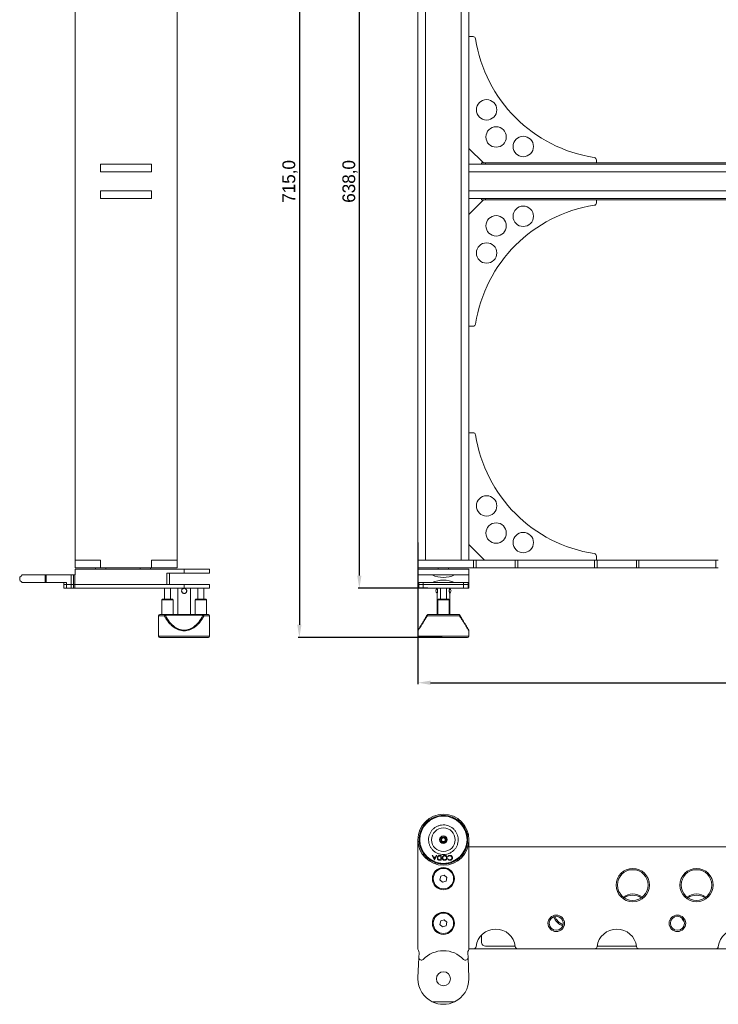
# Model space of a CAD drawing. Header units: millimetres. Extents: x -1824 to 791, y 646 to 1974.
# Tile 1 of 13: x -1824 to -1276, y 646 to 1418. Entities that reach past the tile are written whole.
import ezdxf

# ---------------------------------------------------------------- set-up
doc = ezdxf.new("R2010")
doc.units = ezdxf.units.MM
doc.header["$PDSIZE"] = -1
doc.dimstyles.new('ISO-25', dxfattribs={"dimtxt": 2.5, "dimasz": 2.5, "dimexe": 1.25, "dimexo": 0.625, "dimtad": 1, "dimtxsty": 'Standard', "dimcen": 2.5, "dimadec": 0, "dimazin": 0, "dimtfac": 1, "dimtmove": 0, "dimatfit": 3, "dimfxl": 0, "dimarcsym": 0})

# ---------------------------------------------------------------- blocks, each defined once
blk = doc.blocks.new('*D1')
at = {"color": 0, "lineweight": -2}
for p, q in [((-724.36, 1013.18), (-724.36, 897.56)), ((-1511.36, 1008.56), (-1511.36, 897.56)), ((-1501.36, 898.56), (-734.36, 898.56))]:
    blk.add_line(p, q, dxfattribs=at)
at = {"color": 0}
for points in [[(-1501.36, 900.23), (-1501.36, 896.89), (-1511.36, 898.56)], [(-734.36, 900.23), (-734.36, 896.89), (-724.36, 898.56)]]:
    blk.add_solid(points, dxfattribs=at)
at = {"layer": 'Defpoints', "color": 0}
for p in [(-724.36, 1014.18), (-1511.36, 1009.56), (-724.36, 898.56)]:
    blk.add_point(p, dxfattribs=at)
at = {"color": 0, "insert": (-1117.86, 905.92), "char_height": 10, "attachment_point": 5}
blk.add_mtext('787,0', dxfattribs=at)
blk = doc.blocks.new('*D2')
at = {"color": 0, "lineweight": -2}
for p, q in [((-1502.88, 1610.57), (-1558.3, 1610.57)), ((-1557.3, 982.57), (-1557.3, 1600.57)), ((-1503.5, 972.57), (-1558.3, 972.57))]:
    blk.add_line(p, q, dxfattribs=at)
at = {"color": 0}
for points in [[(-1558.96, 1600.57), (-1555.63, 1600.57), (-1557.3, 1610.57)], [(-1558.96, 982.57), (-1555.63, 982.57), (-1557.3, 972.57)]]:
    blk.add_solid(points, dxfattribs=at)
at = {"layer": 'Defpoints', "color": 0}
for p in [(-1557.3, 1610.57), (-1501.88, 1610.57), (-1502.5, 972.57)]:
    blk.add_point(p, dxfattribs=at)
at = {"color": 0, "insert": (-1564.66, 1291.57), "char_height": 10, "attachment_point": 5, "rotation": 90}
blk.add_mtext('638,0', dxfattribs=at)
blk = doc.blocks.new('*D3')
at = {"color": 0, "lineweight": -2}
for p, q in [((-1502.96, 1649.07), (-1605.33, 1649.07)), ((-1604.33, 1639.07), (-1604.33, 944.07)), ((-1492.36, 934.07), (-1605.33, 934.07))]:
    blk.add_line(p, q, dxfattribs=at)
at = {"color": 0}
for points in [[(-1606, 1639.07), (-1602.66, 1639.07), (-1604.33, 1649.07)], [(-1606, 944.07), (-1602.66, 944.07), (-1604.33, 934.07)]]:
    blk.add_solid(points, dxfattribs=at)
at = {"layer": 'Defpoints', "color": 0}
for p in [(-1501.96, 1649.07), (-1604.33, 934.07), (-1491.36, 934.07)]:
    blk.add_point(p, dxfattribs=at)
at = {"color": 0, "insert": (-1611.69, 1291.57), "char_height": 10, "attachment_point": 5, "rotation": 90}
blk.add_mtext('715,0', dxfattribs=at)

msp = doc.modelspace()

# ---------------------------------------------------------------- linework, layer by layer
at = {"linetype": 'Continuous', "lineweight": 15}
for p, q in [((-1780.19, 1588.57), (-1780.19, 994.57)), ((-1700.19, 994.57), (-1700.19, 1588.57)), ((-1511.36, 1588.57), (-1511.36, 994.57)), ((-1505.36, 1588.57), (-1505.36, 994.57)), ((-1477.36, 1588.57), (-1477.36, 994.57)), ((-1471.36, 1588.57), (-1471.36, 994.57)), ((-1471.36, 1405.07), (-1468.09, 1405.07)), ((-1460.05, 1306.07), (-1471.36, 1317.39)), ((-1760.19, 1305.07), (-1760.19, 1299.07)), ((-1720.19, 1305.07), (-1760.19, 1305.07)), ((-1720.19, 1299.07), (-1720.19, 1305.07)), ((-1471.36, 1299.07), (-1471.36, 1305.07)), ((-764.36, 1305.07), (-1471.36, 1305.07)), ((-1461.36, 1305.07), (-1461.36, 1306.07)), ((-1458.36, 1306.07), (-1461.36, 1306.07)), ((-1458.36, 1305.07), (-1458.36, 1306.07)), ((-777.36, 1306.07), (-1458.36, 1306.07)), ((-1371.36, 1308.34), (-1371.36, 1306.07)), ((-1720.19, 1299.07), (-1760.19, 1299.07)), ((-764.36, 1299.07), (-1471.36, 1299.07)), ((-1760.19, 1284.07), (-1720.19, 1284.07)), ((-1760.19, 1278.07), (-1760.19, 1284.07)), ((-1720.19, 1284.07), (-1720.19, 1278.07)), ((-1471.36, 1284.07), (-1471.36, 1278.07)), ((-1471.36, 1284.07), (-764.36, 1284.07)), ((-1720.19, 1278.07), (-1760.19, 1278.07)), ((-1471.36, 1278.07), (-764.36, 1278.07)), ((-1460.05, 1277.07), (-1471.36, 1265.76)), ((-1461.36, 1277.07), (-1461.36, 1278.07)), ((-1458.36, 1277.07), (-1461.36, 1277.07)), ((-1458.36, 1277.07), (-1458.36, 1278.07)), ((-777.36, 1277.07), (-1458.36, 1277.07)), ((-1371.36, 1274.81), (-1371.36, 1277.07)), ((-1471.36, 1178.07), (-1468.09, 1178.07)), ((-1471.36, 1094.57), (-1468.09, 1094.57)), ((-1459.05, 994.57), (-1471.36, 1006.89)), ((-1371.36, 997.84), (-1371.36, 994.57)), ((-1780.19, 988.57), (-1780.19, 994.57)), ((-1760.19, 994.57), (-1780.19, 994.57)), ((-1760.19, 988.57), (-1780.19, 988.57)), ((-1764.19, 988.57), (-1764.19, 987.57)), ((-1760.19, 988.57), (-1760.19, 994.57)), ((-1760.19, 988.57), (-1720.19, 988.57)), ((-1756.19, 987.57), (-1756.19, 988.57)), ((-1729.19, 988.57), (-1729.19, 987.57)), ((-1721.19, 987.57), (-1721.19, 988.57)), ((-1720.19, 988.57), (-1720.19, 994.57)), ((-1700.19, 994.57), (-1720.19, 994.57)), ((-1700.19, 988.57), (-1720.19, 988.57)), ((-1700.19, 988.57), (-1700.19, 994.57)), ((-1511.36, 988.57), (-1511.36, 994.57)), ((-1467.74, 994.57), (-1511.36, 994.57)), ((-1505.36, 994.57), (-1511.36, 994.57)), ((-1467.74, 988.57), (-1511.36, 988.57)), ((-1495.36, 988.57), (-1495.36, 987.57)), ((-1487.36, 987.57), (-1487.36, 988.57)), ((-1471.36, 994.57), (-1477.36, 994.57)), ((-1467.74, 988.57), (-1467.74, 994.57)), ((-1465.76, 994.57), (-1467.74, 994.57)), ((-1465.76, 988.57), (-1467.74, 988.57)), ((-1465.76, 988.57), (-1465.76, 994.57)), ((-1434.96, 994.57), (-1465.76, 994.57)), ((-1434.96, 988.57), (-1465.76, 988.57)), ((-1434.96, 988.57), (-1434.96, 994.57)), ((-1432.97, 994.57), (-1434.96, 994.57)), ((-1432.97, 988.57), (-1434.96, 988.57)), ((-1432.97, 988.57), (-1432.97, 994.57)), ((-1372.74, 994.57), (-1432.97, 994.57)), ((-1372.74, 988.57), (-1432.97, 988.57)), ((-1372.74, 988.57), (-1372.74, 994.57)), ((-1370.76, 994.57), (-1372.74, 994.57)), ((-1370.76, 988.57), (-1372.74, 988.57)), ((-1370.76, 988.57), (-1370.76, 994.57)), ((-1339.96, 994.57), (-1370.76, 994.57)), ((-1339.96, 988.57), (-1370.76, 988.57)), ((-1339.96, 988.57), (-1339.96, 994.57)), ((-1337.97, 994.57), (-1339.96, 994.57)), ((-1337.97, 988.57), (-1339.96, 988.57)), ((-1337.97, 988.57), (-1337.97, 994.57)), ((-1277.74, 994.57), (-1337.97, 994.57)), ((-1277.74, 988.57), (-1337.97, 988.57)), ((-1277.74, 988.57), (-1277.74, 994.57)), ((-1275.76, 994.57), (-1277.74, 994.57)), ((-1275.76, 988.57), (-1277.74, 988.57)), ((-1823.69, 981.07), (-1823.69, 979.07)), ((-1803.69, 983.07), (-1821.69, 983.07)), ((-1802.82, 983.07), (-1803.69, 983.07)), ((-1803.69, 977.07), (-1803.69, 983.07)), ((-1802.82, 977.07), (-1802.82, 983.07)), ((-1783.32, 983.07), (-1802.82, 983.07)), ((-1783.32, 983.07), (-1783.32, 975.57)), ((-1781.5, 983.07), (-1783.32, 983.07)), ((-1781.5, 983.07), (-1781.5, 975.57)), ((-1780.37, 983.07), (-1781.5, 983.07)), ((-1780.37, 983.07), (-1780.37, 975.57)), ((-1780.19, 983.07), (-1780.37, 983.07)), ((-1780.19, 987.57), (-1780.19, 983.07)), ((-1694.69, 987.57), (-1780.19, 987.57)), ((-1708.19, 984.57), (-1694.69, 984.57)), ((-1708.19, 975.57), (-1708.19, 984.57)), ((-1706.19, 975.57), (-1706.19, 984.57)), ((-1694.69, 984.57), (-1694.69, 987.57)), ((-1674.69, 987.57), (-1694.69, 987.57)), ((-1694.69, 984.57), (-1674.69, 984.57)), ((-1674.69, 984.57), (-1674.69, 987.57)), ((-1471.36, 987.57), (-1511.36, 987.57)), ((-1511.36, 983.07), (-1511.36, 987.57)), ((-1511.36, 983.07), (-1511.36, 977.07)), ((-1500.08, 983.07), (-1511.36, 983.07)), ((-1500.08, 983.07), (-1482.64, 983.07)), ((-1471.36, 983.07), (-1482.64, 983.07)), ((-1471.36, 987.57), (-1471.36, 983.07)), ((-1471.36, 977.07), (-1471.36, 983.07)), ((-1821.69, 977.07), (-1803.69, 977.07)), ((-1803.69, 977.07), (-1802.82, 977.07)), ((-1786.96, 977.07), (-1802.82, 977.07)), ((-1789.05, 977.07), (-1789.05, 975.57)), ((-1789.05, 975.57), (-1789.05, 972.57)), ((-1789.05, 975.57), (-1786.96, 975.57)), ((-1786.96, 975.57), (-1786.96, 977.07)), ((-1786.96, 972.57), (-1786.96, 975.57)), ((-1786.96, 975.57), (-1783.32, 975.57)), ((-1783.32, 972.57), (-1783.32, 975.57)), ((-1783.32, 975.57), (-1781.5, 975.57)), ((-1781.5, 975.57), (-1781.5, 972.57)), ((-1780.37, 975.57), (-1781.5, 975.57)), ((-1780.37, 975.57), (-1780.37, 972.57)), ((-1780.37, 975.57), (-1694.69, 975.57)), ((-1780.37, 975.57), (-1708.19, 975.57)), ((-1694.69, 975.57), (-1694.69, 972.57)), ((-1694.69, 975.57), (-1674.69, 975.57)), ((-1674.69, 972.57), (-1674.69, 975.57)), ((-1511.36, 977.07), (-1500.08, 977.07)), ((-1511.36, 975.57), (-1511.36, 977.07)), ((-1511.36, 972.57), (-1511.36, 975.57)), ((-1511.01, 975.57), (-1511.36, 975.57)), ((-1511.01, 975.57), (-1511.01, 977.07)), ((-1511.01, 972.57), (-1511.01, 975.57)), ((-1511.01, 975.57), (-1510.65, 975.57)), ((-1510.65, 977.07), (-1510.65, 975.57)), ((-1510.65, 975.57), (-1510.65, 972.57)), ((-1510.65, 975.57), (-1507.21, 975.57)), ((-1507.21, 975.57), (-1507.21, 977.07)), ((-1507.21, 972.57), (-1507.21, 975.57)), ((-1507.21, 975.57), (-1475.5, 975.57)), ((-1482.64, 977.07), (-1500.08, 977.07)), ((-1482.64, 977.07), (-1471.36, 977.07)), ((-1475.5, 977.07), (-1475.5, 975.57)), ((-1475.5, 975.57), (-1475.5, 972.57)), ((-1475.5, 975.57), (-1472.06, 975.57)), ((-1472.06, 975.57), (-1472.06, 977.07)), ((-1472.06, 972.57), (-1472.06, 975.57)), ((-1472.06, 975.57), (-1471.71, 975.57)), ((-1471.71, 977.07), (-1471.71, 975.57)), ((-1471.71, 975.57), (-1471.71, 972.57)), ((-1471.36, 975.57), (-1471.71, 975.57)), ((-1471.36, 977.07), (-1471.36, 975.57)), ((-1471.36, 975.57), (-1471.36, 972.57)), ((-1789.05, 972.57), (-1786.96, 972.57)), ((-1783.32, 972.57), (-1786.96, 972.57)), ((-1781.5, 972.57), (-1783.32, 972.57)), ((-1781.5, 972.57), (-1780.37, 972.57)), ((-1780.37, 972.57), (-1694.69, 972.57)), ((-1710.09, 972.57), (-1710.09, 964.07)), ((-1705.29, 964.07), (-1705.29, 972.57)), ((-1699.69, 972.57), (-1699.69, 952.07)), ((-1694.69, 972.57), (-1674.69, 972.57)), ((-1689.69, 952.07), (-1689.69, 972.57)), ((-1684.09, 972.57), (-1684.09, 964.07)), ((-1679.29, 964.07), (-1679.29, 972.57)), ((-1511.36, 972.57), (-1511.01, 972.57)), ((-1510.65, 972.57), (-1511.01, 972.57)), ((-1510.65, 972.57), (-1507.21, 972.57)), ((-1475.5, 972.57), (-1507.21, 972.57)), ((-1496.36, 972.57), (-1496.36, 972.55)), ((-1496.36, 968.57), (-1496.36, 952.07)), ((-1493.76, 972.57), (-1493.76, 964.07)), ((-1488.96, 964.07), (-1488.96, 972.57)), ((-1486.36, 972.55), (-1486.36, 972.57)), ((-1486.36, 952.07), (-1486.36, 968.57)), ((-1475.5, 972.57), (-1472.06, 972.57)), ((-1471.71, 972.57), (-1472.06, 972.57)), ((-1471.71, 972.57), (-1471.36, 972.57)), ((-1711.69, 964.07), (-1712.09, 963.67)), ((-1712.09, 963.67), (-1712.09, 952.07)), ((-1704.31, 963.67), (-1712.09, 963.67)), ((-1711.69, 964.07), (-1710.26, 964.07)), ((-1710.26, 964.07), (-1703.69, 964.07)), ((-1703.29, 963.67), (-1704.31, 963.67)), ((-1703.29, 963.67), (-1703.69, 964.07)), ((-1703.29, 952.07), (-1703.29, 963.67)), ((-1685.69, 964.07), (-1686.09, 963.67)), ((-1686.09, 963.67), (-1686.09, 952.07)), ((-1677.29, 963.67), (-1686.09, 963.67)), ((-1685.69, 964.07), (-1679.98, 964.07)), ((-1679.98, 964.07), (-1677.69, 964.07)), ((-1677.29, 963.67), (-1677.69, 964.07)), ((-1677.29, 952.07), (-1677.29, 963.67)), ((-1495.36, 964.07), (-1495.76, 963.67)), ((-1495.76, 963.67), (-1495.76, 952.07)), ((-1486.96, 963.67), (-1495.76, 963.67)), ((-1495.36, 964.07), (-1488.29, 964.07)), ((-1488.29, 964.07), (-1487.36, 964.07)), ((-1486.96, 963.67), (-1487.36, 964.07)), ((-1486.96, 952.07), (-1486.96, 963.67)), ((-1714.69, 951.07), (-1714.69, 935.07)), ((-1710.25, 951.07), (-1714.69, 951.07)), ((-1709.81, 951.77), (-1709.47, 951.59)), ((-1709.47, 952.07), (-1679.9, 952.07)), ((-1709.47, 951.59), (-1679.9, 951.59)), ((-1679.9, 951.59), (-1679.56, 951.77)), ((-1674.69, 951.07), (-1679.12, 951.07)), ((-1674.69, 935.07), (-1674.69, 951.07)), ((-1504.15, 951.59), (-1504.01, 951.77)), ((-1478.8, 951.07), (-1503.92, 951.07)), ((-1478.71, 951.77), (-1478.57, 951.59)), ((-1714.69, 935.07), (-1674.69, 935.07)), ((-1713.69, 934.07), (-1675.69, 934.07)), ((-1713.19, 934.07), (-1676.19, 934.07)), ((-1511.36, 939.3), (-1511.36, 935.07)), ((-1511.36, 935.07), (-1471.36, 935.07)), ((-1510.36, 934.07), (-1472.36, 934.07)), ((-1509.86, 934.07), (-1472.86, 934.07)), ((-1471.36, 935.07), (-1471.36, 939.3)), ((-1503.98, 790.95), (-1504.09, 790.86)), ((-1503.92, 791.02), (-1503.97, 790.94)), ((-1478.8, 791.02), (-1478.75, 790.94)), ((-1478.62, 790.86), (-1478.74, 790.95)), ((-1511.36, 689.77), (-1511.36, 775.39)), ((-1471.36, 775.46), (-1471.36, 689.77)), ((-1471.36, 769.96), (-764.36, 769.96)), ((-1500.1, 763.03), (-1499.7, 763.04)), ((-1498.36, 759.37), (-1500.1, 763.03)), ((-1499.7, 763.04), (-1499.12, 761.83)), ((-1499.12, 761.83), (-1497.53, 761.84)), ((-1497.7, 761.48), (-1498.95, 761.47)), ((-1498.95, 761.47), (-1498.32, 760.15)), ((-1498.27, 759.37), (-1498.36, 759.37)), ((-1498.32, 760.15), (-1497.7, 761.48)), ((-1496.56, 763.06), (-1498.27, 759.37)), ((-1497.53, 761.84), (-1496.96, 763.05)), ((-1496.96, 763.05), (-1496.56, 763.06)), ((-1494.25, 763.08), (-1493.08, 763.08)), ((-1493.43, 762.73), (-1493.86, 762.73)), ((-1493.06, 759.41), (-1493.82, 759.4)), ((-1493.67, 759.76), (-1493.41, 759.76)), ((-1493.41, 759.76), (-1493.43, 762.73)), ((-1493.08, 763.08), (-1493.06, 759.41)), ((-1487.57, 762.28), (-1487.86, 762.49)), ((-1487.85, 760.14), (-1487.56, 760.36)), ((-1493.48, 746.92), (-1494.11, 744.1)), ((-1494.11, 744.1), (-1491.99, 742.14)), ((-1490.72, 747.78), (-1493.48, 746.92)), ((-1491.99, 742.14), (-1489.24, 743)), ((-1488.6, 745.82), (-1490.72, 747.78)), ((-1489.24, 743), (-1488.6, 745.82)), ((-1493.48, 711.92), (-1494.11, 709.1)), ((-1490.72, 712.78), (-1493.48, 711.92)), ((-1488.6, 710.82), (-1490.72, 712.78)), ((-1489.24, 708), (-1488.6, 710.82)), ((-1494.11, 709.1), (-1491.99, 707.14)), ((-1491.99, 707.14), (-1489.24, 708)), ((-1461.36, 694.96), (-1461.36, 700.88)), ((-1467.74, 689.96), (-1471.36, 689.96)), ((-1432.97, 689.96), (-1467.74, 689.96)), ((-1434.99, 691.96), (-1458.36, 691.96)), ((-1372.74, 689.96), (-1432.97, 689.96)), ((-1337.97, 689.96), (-1372.74, 689.96)), ((-1339.99, 691.96), (-1370.73, 691.96)), ((-1277.74, 689.96), (-1337.97, 689.96)), ((-1242.97, 689.96), (-1277.74, 689.96)), ((-1510.65, 683.19), (-1511.34, 667.33)), ((-1510.49, 686.83), (-1510.65, 683.19)), ((-1472.06, 683.19), (-1472.22, 686.83)), ((-1471.38, 667.33), (-1472.06, 683.19)), ((-1511.36, 666.46), (-1511.36, 667.33)), ((-1511.36, 667.33), (-1511.34, 667.33)), ((-1471.38, 667.33), (-1471.36, 667.33)), ((-1471.36, 667.33), (-1471.36, 666.46)), ((-1500.08, 648.46), (-1482.64, 648.46))]:
    msp.add_line(p, q, dxfattribs=at)
at = {"linetype": 'Continuous', "lineweight": 15, "flags": 128}
for points in [[(-1823.69, 981.07), (-1823.56, 981.2), (-1823.18, 981.58), (-1822.55, 982.21), (-1821.69, 983.07)], [(-1821.69, 977.07), (-1822.55, 977.94), (-1823.18, 978.57), (-1823.56, 978.95), (-1823.69, 979.07)]]:
    msp.add_lwpolyline(points, dxfattribs=at)
at = {"linetype": 'Continuous', "lineweight": 15}
for centre, radius in [((-1457.48, 1347.7), 8), ((-1450.02, 1326.41), 8), ((-1428.73, 1318.95), 8), ((-1428.73, 1264.2), 8), ((-1450.02, 1256.74), 8), ((-1457.48, 1235.45), 8), ((-1457.48, 1037.2), 8), ((-1450.02, 1015.91), 8), ((-1428.73, 1008.45), 8), ((-1491.36, 775.46), 20), ((-1491.36, 775.46), 18.5), ((-1491.36, 775.46), 9.24), ((-1491.36, 775.46), 3), ((-1491.36, 775.46), 2.25), ((-1491.36, 775.46), 1.9), ((-1491.36, 775.46), 1.4), ((-1491.36, 744.96), 8.68), ((-1491.36, 744.96), 8), ((-1342.86, 739.96), 13.04), ((-1342.86, 739.96), 12.04), ((-1292.86, 739.96), 13.04), ((-1292.86, 739.96), 12.04), ((-1491.36, 709.96), 8.68), ((-1491.36, 709.96), 8), ((-1402.86, 709.96), 6.5), ((-1402.86, 709.96), 5.5), ((-1307.86, 709.96), 6.5), ((-1307.86, 709.96), 5.5), ((-1491.36, 666.46), 5.5)]:
    msp.add_circle(centre, radius, dxfattribs=at)
for centre, radius, start, end in [((-1468.09, 1403.07), 2, 8.69861, 90), ((-1356.25, 1420.19), 111.14, 188.69861, 261.30139), ((-1373.36, 1308.34), 2, 360, 81.30139), ((-1373.36, 1274.81), 2, 278.69861, 0), ((-1356.25, 1162.96), 111.14, 98.69861, 171.30139), ((-1468.09, 1180.07), 2, 270, 351.30139), ((-1468.09, 1092.57), 2, 8.69861, 90), ((-1356.25, 1109.69), 111.14, 188.69861, 261.30139), ((-1373.36, 997.84), 2, 360, 81.30139), ((-1491.36, 1001.07), 20, 244.15807, 295.84193), ((-1491.36, 959.07), 20, 64.15807, 115.84193), ((-1495.34, 970.57), 2, 118.0334, 180), ((-1495.34, 970.57), 2, 180, 241.87041), ((-1487.4, 970.57), 2, 298.60568, 61.36299), ((-1713.69, 951.07), 1, 90, 180), ((-1675.69, 951.07), 1, 0, 90), ((-1713.69, 935.07), 1, 180, 270), ((-1675.69, 935.07), 1, 270, 0), ((-1510.36, 935.07), 1, 180, 270), ((-1472.36, 935.07), 1, 270, 0), ((-1342.86, 719.96), 13, 54.62541, 125.37459), ((-1342.86, 719.96), 12.04, 56.14549, 123.85451), ((-1292.86, 719.96), 13, 54.62541, 125.37459), ((-1292.86, 719.96), 12.04, 56.14549, 123.85451), ((-1392.86, 719.96), 13, 202.11372, 247.88628), ((-1392.86, 719.96), 12.04, 202.5387, 247.4613), ((-1292.86, 719.96), 13, 205.33758, 222.04255), ((-1450.36, 689.96), 15.5, 6.56243, 173.43757), ((-1355.36, 689.96), 15.5, 6.56243, 173.43757), ((-1260.36, 689.96), 15.5, 6.56243, 173.43757), ((-1458.36, 694.96), 3, 180, 270), ((-1509.36, 689.77), 2, 180, 214.25149), ((-1513.49, 686.96), 3, 357.51763, 34.25149), ((-1491.36, 666.46), 22, 43.89199, 136.10801), ((-1469.23, 686.96), 3, 145.74851, 182.48237), ((-1473.36, 689.77), 2, 325.74851, 0), ((-1467.74, 691.96), 2, 270, 353.43757), ((-1432.97, 691.96), 2, 186.56243, 270), ((-1372.74, 691.96), 2, 270, 353.43757), ((-1337.97, 691.96), 2, 186.56243, 270), ((-1277.74, 691.96), 2, 270, 353.43757), ((-1508.65, 683.1), 2, 177.51763, 316.10801), ((-1474.06, 683.1), 2, 223.89199, 2.48237), ((-1491.36, 666.46), 20, 180, 244.15807), ((-1491.36, 666.46), 20, 295.84193, 0), ((-1491.36, 666.46), 20, 244.15807, 295.84193)]:
    msp.add_arc(centre, radius, start, end, dxfattribs=at)
for points, knots in [([(-1694.69, 968.57), (-1694.9, 968.59), (-1695.33, 968.64), (-1695.91, 968.95), (-1696.37, 969.43), (-1696.66, 970.05), (-1696.72, 970.72), (-1696.56, 971.35), (-1696.23, 971.91), (-1695.72, 972.32), (-1695.22, 972.55), (-1694.93, 972.55), (-1694.87, 972.54)], [0, 0, 0, 0, 0.1048052, 0.2094401, 0.3185703, 0.4324869, 0.5411604, 0.6423293, 0.7456272, 0.8569001, 0.970284, 1, 1, 1, 1]), ([(-1694.54, 972.55), (-1694.49, 972.55), (-1694.24, 972.56), (-1693.78, 972.38), (-1693.25, 972.02), (-1692.86, 971.47), (-1692.66, 970.82), (-1692.7, 970.15), (-1692.93, 969.55), (-1693.34, 969.05), (-1693.92, 968.69), (-1694.4, 968.58), (-1694.66, 968.57), (-1694.69, 968.57)], [0, 0, 0, 0, 0.02346, 0.124734, 0.229157, 0.340459, 0.452736, 0.556916, 0.65706, 0.762968, 0.87572, 0.986178, 1, 1, 1, 1]), ([(-1496.35, 972.55), (-1496.35, 972.55), (-1496.36, 972.57), (-1496.28, 972.39), (-1496.16, 972.02), (-1496.01, 971.47), (-1495.93, 970.82), (-1495.95, 970.15), (-1496.04, 969.55), (-1496.18, 969.05), (-1496.31, 968.69), (-1496.36, 968.58), (-1496.36, 968.57), (-1496.36, 968.57)], [0, 0, 0, 0, 0.045872, 0.144821, 0.246847, 0.355595, 0.465296, 0.567085, 0.66493, 0.768409, 0.878572, 0.986495, 1, 1, 1, 1]), ([(-1486.36, 968.57), (-1486.37, 968.59), (-1486.38, 968.64), (-1486.5, 968.95), (-1486.64, 969.43), (-1486.76, 970.05), (-1486.79, 970.72), (-1486.72, 971.36), (-1486.59, 971.91), (-1486.46, 972.33), (-1486.36, 972.56), (-1486.37, 972.55), (-1486.37, 972.55)], [0, 0, 0, 0, 0.101783, 0.203401, 0.309386, 0.420017, 0.525558, 0.62381, 0.724129, 0.832194, 0.942309, 1, 1, 1, 1]), ([(-1709.47, 952.07), (-1710.08, 952.07), (-1711.31, 952.07), (-1712.62, 952.07), (-1713.52, 952.07), (-1713.63, 952.07), (-1713.69, 952.07)], [0, 0, 0, 0, 0.2373322, 0.4851979, 0.7406219, 1, 1, 1, 1]), ([(-1709.81, 951.77), (-1709.91, 951.67), (-1710.1, 951.46), (-1710.2, 951.2), (-1710.25, 951.07)], [0, 0, 0, 0, 0.499463, 1, 1, 1, 1]), ([(-1694.69, 939.3), (-1695.42, 939.34), (-1696.92, 939.41), (-1699.13, 940.03), (-1701.31, 941.01), (-1703.39, 942.38), (-1705.38, 944.12), (-1707.18, 946.16), (-1708.85, 948.5), (-1709.77, 950.19), (-1710.25, 951.07)], [0, 0, 0, 0, 0.099937, 0.2032242, 0.3139325, 0.4340374, 0.5611095, 0.7012455, 0.8433267, 1, 1, 1, 1]), ([(-1709.47, 952.07), (-1709.54, 952.06), (-1709.66, 952.03), (-1709.76, 951.86), (-1709.81, 951.77)], [0, 0, 0, 0, 0.5008552, 1, 1, 1, 1]), ([(-1679.9, 951.59), (-1680.35, 950.72), (-1681.22, 949.03), (-1682.8, 946.7), (-1684.52, 944.64), (-1686.4, 942.91), (-1688.39, 941.53), (-1690.45, 940.54), (-1692.56, 939.94), (-1694.69, 939.75), (-1696.81, 939.94), (-1698.92, 940.54), (-1700.99, 941.53), (-1702.98, 942.91), (-1704.85, 944.64), (-1706.58, 946.7), (-1708.16, 949.03), (-1709.02, 950.72), (-1709.47, 951.59)], [0, 0, 0, 0, 0.0779833, 0.151097, 0.2208318, 0.2852677, 0.3447445, 0.3999633, 0.4507778, 0.5, 0.54921, 0.6000366, 0.6552429, 0.7147323, 0.7791553, 0.848903, 0.9220095, 1, 1, 1, 1]), ([(-1679.12, 951.07), (-1679.61, 950.19), (-1680.52, 948.5), (-1682.19, 946.16), (-1684, 944.12), (-1685.98, 942.38), (-1688.07, 941.01), (-1690.24, 940.03), (-1692.46, 939.41), (-1693.95, 939.34), (-1694.69, 939.3)], [0, 0, 0, 0, 0.156672, 0.298755, 0.438888, 0.565962, 0.686066, 0.796776, 0.900062, 1, 1, 1, 1]), ([(-1679.56, 951.77), (-1679.61, 951.86), (-1679.71, 952.03), (-1679.84, 952.06), (-1679.9, 952.07)], [0, 0, 0, 0, 0.4991424, 1, 1, 1, 1]), ([(-1675.69, 952.07), (-1675.74, 952.07), (-1675.86, 952.07), (-1676.75, 952.07), (-1678.06, 952.07), (-1679.3, 952.07), (-1679.9, 952.07)], [0, 0, 0, 0, 0.2593781, 0.5148021, 0.7626679, 1, 1, 1, 1]), ([(-1679.12, 951.07), (-1679.17, 951.2), (-1679.27, 951.46), (-1679.47, 951.67), (-1679.56, 951.77)], [0, 0, 0, 0, 0.500538, 1, 1, 1, 1]), ([(-1503.92, 951.07), (-1504.48, 950.19), (-1505.55, 948.5), (-1507.02, 946.16), (-1508.31, 944.12), (-1509.41, 942.38), (-1510.28, 941.01), (-1510.9, 940.03), (-1511.29, 939.41), (-1511.33, 939.34), (-1511.36, 939.3)], [0, 0, 0, 0, 0.156672, 0.298754, 0.438889, 0.565962, 0.686066, 0.796776, 0.900063, 1, 1, 1, 1]), ([(-1504.15, 951.59), (-1504.67, 950.72), (-1505.68, 949.03), (-1507.08, 946.7), (-1508.32, 944.64), (-1509.36, 942.91), (-1510.19, 941.53), (-1510.78, 940.55), (-1511.15, 939.93), (-1511.19, 939.85), (-1511.22, 939.81)], [0, 0, 0, 0, 0.155966, 0.302194, 0.441664, 0.570535, 0.689489, 0.799927, 0.901556, 1, 1, 1, 1]), ([(-1503.92, 951.07), (-1503.96, 951.2), (-1504.04, 951.46), (-1504.02, 951.67), (-1504.01, 951.77)], [0, 0, 0, 0, 0.50054, 1, 1, 1, 1]), ([(-1504.01, 951.77), (-1503.9, 951.86), (-1503.69, 952.03), (-1503.42, 952.06), (-1503.29, 952.07)], [0, 0, 0, 0, 0.4991282, 1, 1, 1, 1]), ([(-1479.42, 952.07), (-1480.25, 952.07), (-1481.93, 952.07), (-1484.85, 952.07), (-1488.03, 952.07), (-1491.36, 952.07), (-1494.69, 952.07), (-1497.86, 952.07), (-1500.78, 952.07), (-1502.47, 952.07), (-1503.29, 952.07)], [0, 0, 0, 0, 0.118666, 0.2426, 0.370312, 0.500001, 0.629688, 0.7574, 0.881334, 1, 1, 1, 1]), ([(-1479.42, 952.07), (-1479.29, 952.06), (-1479.03, 952.03), (-1478.81, 951.86), (-1478.71, 951.77)], [0, 0, 0, 0, 0.50084, 1, 1, 1, 1]), ([(-1478.71, 951.77), (-1478.69, 951.67), (-1478.67, 951.46), (-1478.75, 951.2), (-1478.8, 951.07)], [0, 0, 0, 0, 0.49946, 1, 1, 1, 1]), ([(-1471.36, 939.3), (-1471.38, 939.34), (-1471.43, 939.41), (-1471.82, 940.03), (-1472.44, 941.01), (-1473.31, 942.38), (-1474.4, 944.12), (-1475.69, 946.16), (-1477.17, 948.5), (-1478.24, 950.19), (-1478.8, 951.07)], [0, 0, 0, 0, 0.099937, 0.203224, 0.313933, 0.434037, 0.56111, 0.701246, 0.843327, 1, 1, 1, 1]), ([(-1471.5, 939.81), (-1471.52, 939.85), (-1471.57, 939.93), (-1471.94, 940.55), (-1472.53, 941.53), (-1473.36, 942.91), (-1474.4, 944.64), (-1475.63, 946.7), (-1477.03, 949.03), (-1478.04, 950.72), (-1478.57, 951.59)], [0, 0, 0, 0, 0.09842, 0.200073, 0.310486, 0.429464, 0.558311, 0.697806, 0.844019, 1, 1, 1, 1]), ([(-1511.22, 939.81), (-1511.26, 939.73), (-1511.34, 939.57), (-1511.35, 939.39), (-1511.36, 939.29)], [0, 0, 0, 0, 0.499982, 1, 1, 1, 1]), ([(-1471.36, 939.29), (-1471.36, 939.39), (-1471.38, 939.57), (-1471.46, 939.73), (-1471.5, 939.81)], [0, 0, 0, 0, 0.500022, 1, 1, 1, 1]), ([(-1472.36, 775.46), (-1472.42, 774.3), (-1472.55, 771.91), (-1473.6, 768.37), (-1475.36, 764.97), (-1477.83, 761.93), (-1480.37, 759.87), (-1482.6, 758.56), (-1484.89, 757.52), (-1487.81, 756.68), (-1491.36, 756.35), (-1494.9, 756.68), (-1498.45, 757.7), (-1501.85, 759.46), (-1504.89, 761.93), (-1506.95, 764.47), (-1508.26, 766.7), (-1509.3, 768.99), (-1510.14, 771.91), (-1510.46, 775.46), (-1510.14, 779.01), (-1509.12, 782.55), (-1507.36, 785.95), (-1504.89, 788.99), (-1502.35, 791.05), (-1500.11, 792.36), (-1497.83, 793.4), (-1494.9, 794.24), (-1491.36, 794.57), (-1487.81, 794.24), (-1484.27, 793.22), (-1480.87, 791.46), (-1477.83, 788.99), (-1475.76, 786.45), (-1474.46, 784.21), (-1473.42, 781.93), (-1472.55, 779.01), (-1472.42, 776.62), (-1472.36, 775.46)], [0, 0, 0, 0, 0.029124, 0.059993, 0.092145, 0.124979, 0.157814, 0.173908, 0.190007, 0.220876, 0.25, 0.279124, 0.309993, 0.342145, 0.374979, 0.407814, 0.423908, 0.440007, 0.470876, 0.5, 0.529124, 0.559993, 0.592145, 0.624979, 0.657814, 0.673908, 0.690007, 0.720876, 0.75, 0.779124, 0.809993, 0.842145, 0.874979, 0.907814, 0.923908, 0.940007, 0.970876, 1, 1, 1, 1]), ([(-1482.46, 782.94), (-1482.03, 782.38), (-1481.15, 781.21), (-1480.25, 779.13), (-1479.73, 776.85), (-1479.69, 774.45), (-1480.14, 772.1), (-1481.04, 769.93), (-1482.3, 768.06), (-1483.83, 766.51), (-1485.62, 765.26), (-1487.68, 764.35), (-1489.97, 763.83), (-1492.37, 763.79), (-1494.72, 764.24), (-1496.89, 765.14), (-1498.76, 766.4), (-1500.31, 767.93), (-1501.55, 769.72), (-1502.47, 771.78), (-1502.99, 774.07), (-1503.03, 776.47), (-1502.58, 778.82), (-1501.68, 780.99), (-1500.42, 782.86), (-1498.88, 784.41), (-1497.09, 785.65), (-1495.03, 786.57), (-1492.74, 787.09), (-1490.35, 787.13), (-1488, 786.68), (-1485.83, 785.77), (-1483.94, 784.53), (-1482.94, 783.46), (-1482.46, 782.94)], [0, 0, 0, 0, 0.029129, 0.060003, 0.09216, 0.125, 0.15784, 0.189997, 0.220871, 0.25, 0.279129, 0.310003, 0.34216, 0.375, 0.40784, 0.439997, 0.470871, 0.5, 0.529129, 0.560003, 0.59216, 0.625, 0.65784, 0.689997, 0.720871, 0.75, 0.779129, 0.810003, 0.84216, 0.875, 0.90784, 0.939997, 0.970871, 1, 1, 1, 1]), ([(-1472.27, 780.69), (-1472.16, 780.33), (-1471.91, 779.55), (-1471.79, 778.66), (-1471.72, 778.17)], [0, 0, 0, 0, 0.448987, 1, 1, 1, 1]), ([(-1496.17, 761.27), (-1496.14, 761.55), (-1496.09, 762.11), (-1495.59, 762.77), (-1494.91, 763.05), (-1494.47, 763.07), (-1494.25, 763.08)], [0, 0, 0, 0, 0.279997, 0.559056, 0.778812, 1, 1, 1, 1]), ([(-1495.02, 759.53), (-1495.21, 759.61), (-1495.59, 759.79), (-1496.07, 760.4), (-1496.13, 760.94), (-1496.17, 761.27)], [0, 0, 0, 0, 0.280469, 0.560899, 1, 1, 1, 1]), ([(-1494.91, 762.63), (-1495.06, 762.56), (-1495.36, 762.43), (-1495.73, 761.95), (-1495.77, 761.53), (-1495.8, 761.28)], [0, 0, 0, 0, 0.280498, 0.56092, 1, 1, 1, 1]), ([(-1495.8, 761.28), (-1495.78, 761.1), (-1495.76, 760.76), (-1495.53, 760.32), (-1495.2, 760), (-1494.94, 759.91), (-1494.81, 759.86)], [0, 0, 0, 0, 0.28022, 0.559849, 0.779863, 1, 1, 1, 1]), ([(-1493.82, 759.4), (-1494.05, 759.4), (-1494.45, 759.4), (-1494.85, 759.49), (-1495.02, 759.53)], [0, 0, 0, 0, 0.560429, 1, 1, 1, 1]), ([(-1493.86, 762.73), (-1494.06, 762.73), (-1494.41, 762.73), (-1494.76, 762.66), (-1494.91, 762.63)], [0, 0, 0, 0, 0.560419, 1, 1, 1, 1]), ([(-1494.81, 759.86), (-1494.6, 759.82), (-1494.22, 759.76), (-1493.84, 759.76), (-1493.67, 759.76)], [0, 0, 0, 0, 0.559552, 1, 1, 1, 1]), ([(-1492.32, 761.26), (-1492.29, 761.54), (-1492.23, 762.11), (-1491.71, 762.75), (-1491.07, 763.14), (-1490.63, 763.18), (-1490.4, 763.2)], [0, 0, 0, 0, 0.279574, 0.559285, 0.779583, 1, 1, 1, 1]), ([(-1490.35, 759.34), (-1490.64, 759.37), (-1491.21, 759.42), (-1491.86, 759.94), (-1492.26, 760.58), (-1492.3, 761.03), (-1492.32, 761.26)], [0, 0, 0, 0, 0.279799, 0.559375, 0.779575, 1, 1, 1, 1]), ([(-1490.39, 762.84), (-1490.62, 762.81), (-1491.08, 762.76), (-1491.6, 762.33), (-1491.9, 761.8), (-1491.93, 761.44), (-1491.94, 761.26)], [0, 0, 0, 0, 0.27962, 0.559116, 0.779489, 1, 1, 1, 1]), ([(-1491.94, 761.26), (-1491.91, 761.03), (-1491.86, 760.57), (-1491.43, 760.05), (-1490.91, 759.75), (-1490.55, 759.72), (-1490.37, 759.7)], [0, 0, 0, 0, 0.27973, 0.559133, 0.779661, 1, 1, 1, 1]), ([(-1490.4, 763.2), (-1490.12, 763.17), (-1489.55, 763.11), (-1488.91, 762.6), (-1488.51, 761.97), (-1488.47, 761.52), (-1488.45, 761.3)], [0, 0, 0, 0, 0.279661, 0.559329, 0.779598, 1, 1, 1, 1]), ([(-1488.83, 761.3), (-1488.86, 761.53), (-1488.91, 761.98), (-1489.34, 762.49), (-1489.85, 762.8), (-1490.21, 762.83), (-1490.39, 762.84)], [0, 0, 0, 0, 0.279638, 0.559313, 0.779572, 1, 1, 1, 1]), ([(-1490.37, 759.7), (-1490.14, 759.73), (-1489.68, 759.8), (-1489.17, 760.23), (-1488.87, 760.75), (-1488.84, 761.11), (-1488.83, 761.3)], [0, 0, 0, 0, 0.279473, 0.559125, 0.779489, 1, 1, 1, 1]), ([(-1488.45, 761.3), (-1488.48, 761.01), (-1488.54, 760.45), (-1489.04, 759.8), (-1489.68, 759.41), (-1490.12, 759.36), (-1490.35, 759.34)], [0, 0, 0, 0, 0.2796689, 0.5592679, 0.7796589, 1, 1, 1, 1]), ([(-1487.86, 762.49), (-1487.75, 762.62), (-1487.52, 762.87), (-1486.97, 763.17), (-1486.53, 763.21), (-1486.26, 763.24)], [0, 0, 0, 0, 0.280269, 0.560618, 1, 1, 1, 1]), ([(-1486.23, 759.37), (-1486.59, 759.41), (-1487.22, 759.47), (-1487.66, 759.93), (-1487.85, 760.14)], [0, 0, 0, 0, 0.559522, 1, 1, 1, 1]), ([(-1486.28, 762.89), (-1486.56, 762.85), (-1487.06, 762.79), (-1487.41, 762.43), (-1487.57, 762.28)], [0, 0, 0, 0, 0.558802, 1, 1, 1, 1]), ([(-1487.56, 760.36), (-1487.35, 760.16), (-1486.98, 759.79), (-1486.47, 759.75), (-1486.24, 759.73)], [0, 0, 0, 0, 0.558571, 1, 1, 1, 1]), ([(-1484.65, 761.33), (-1484.67, 761.56), (-1484.73, 762.04), (-1485.18, 762.56), (-1485.72, 762.85), (-1486.09, 762.88), (-1486.28, 762.89)], [0, 0, 0, 0, 0.2795864, 0.5590837, 0.7793455, 1, 1, 1, 1]), ([(-1486.26, 763.24), (-1485.93, 763.21), (-1485.35, 763.17), (-1484.92, 762.77), (-1484.73, 762.6)], [0, 0, 0, 0, 0.559811, 1, 1, 1, 1]), ([(-1486.24, 759.73), (-1486, 759.76), (-1485.53, 759.82), (-1485, 760.24), (-1484.69, 760.77), (-1484.66, 761.14), (-1484.65, 761.33)], [0, 0, 0, 0, 0.2797752, 0.5593908, 0.7795899, 1, 1, 1, 1]), ([(-1484.26, 761.3), (-1484.29, 761.01), (-1484.35, 760.43), (-1484.9, 759.79), (-1485.55, 759.43), (-1486, 759.39), (-1486.23, 759.37)], [0, 0, 0, 0, 0.279484, 0.559089, 0.779374, 1, 1, 1, 1]), ([(-1484.73, 762.6), (-1484.58, 762.38), (-1484.3, 761.99), (-1484.27, 761.51), (-1484.26, 761.3)], [0, 0, 0, 0, 0.559035, 1, 1, 1, 1])]:
    msp.add_open_spline(points, degree=3, knots=knots, dxfattribs=at)

# ---------------------------------------------------------------- dimensions: what is measured, and where the dimension line sits
for base, p1, p2, picture, middle in [((-1604.33, 934.07), (-1501.96, 1649.07), (-1491.36, 934.07), '*D3', (-1611.69, 1291.57)), ((-1557.3, 1610.57), (-1502.5, 972.57), (-1501.88, 1610.57), '*D2', (-1564.66, 1291.57))]:
    dim = msp.add_linear_dim(base=base, p1=p1, p2=p2, angle=90, dimstyle='ISO-25', override={"dimtxt": 10, "dimasz": 10, "dimexe": 1, "dimexo": 1, "dimgap": 1.524, "dimtoh": 1, "dimdec": 1, "dimzin": 0, "dimadec": 2, "dimtdec": 1, "dimtzin": 0})
    dim.commit()
    dim.dimension.update_dxf_attribs({"geometry": picture, "text_midpoint": middle})
dim = msp.add_linear_dim(base=(-724.36, 898.56), p1=(-1511.36, 1009.56), p2=(-724.36, 1014.18), dimstyle='ISO-25', override={"dimtxt": 10, "dimasz": 10, "dimexe": 1, "dimexo": 1, "dimgap": 1.524, "dimtoh": 1, "dimdec": 1, "dimzin": 0, "dimadec": 2, "dimtdec": 1, "dimtzin": 0})
dim.commit()
dim.dimension.update_dxf_attribs({"geometry": '*D1', "text_midpoint": (-1117.86, 905.92)})

doc.saveas('drawing.dxf')
